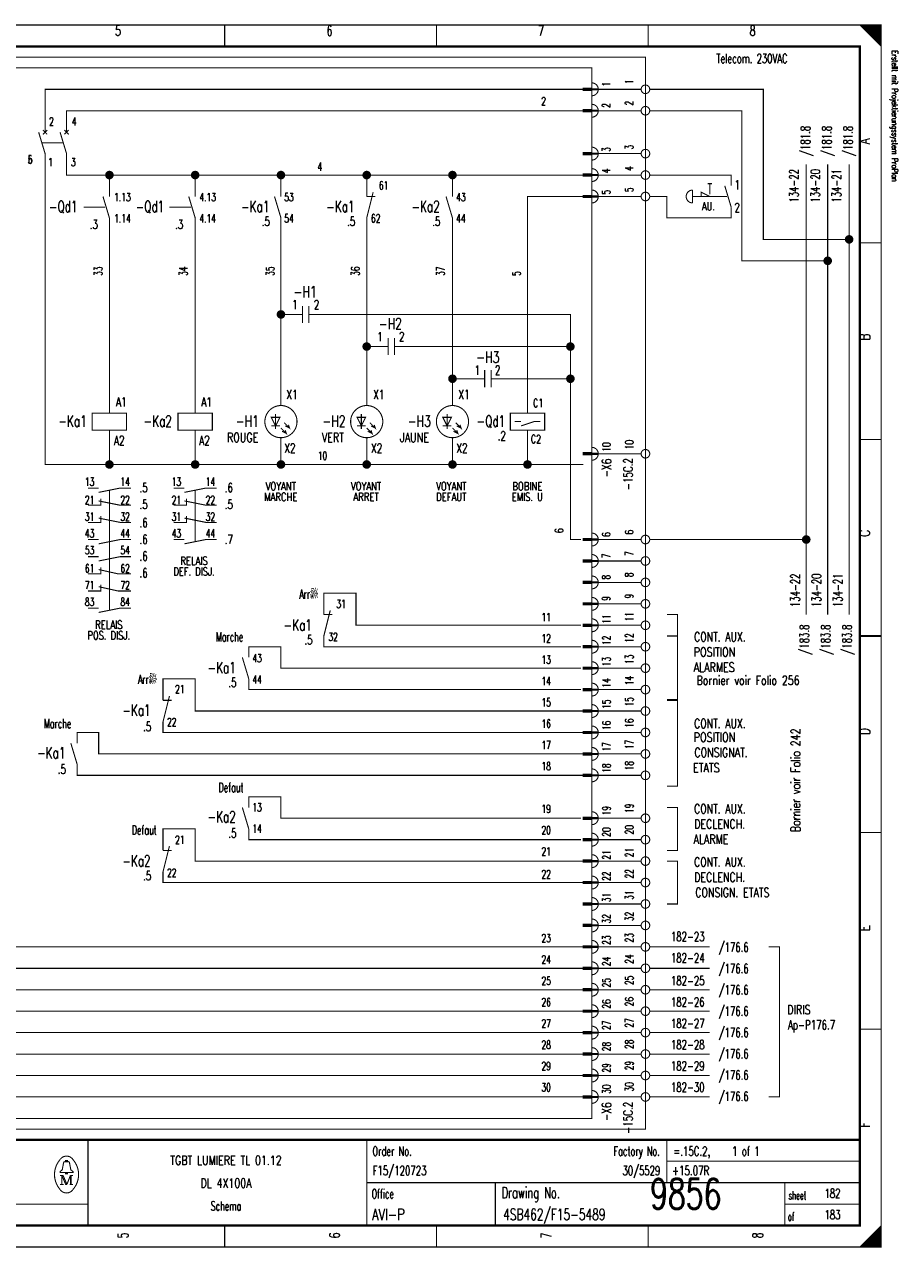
# Model space of a CAD drawing. Extents: x 0 to 409, y 0 to 285.
# Tile 2 of 2: x 205 to 409, y 0 to 285. Entities that reach past the tile are written whole.
import ezdxf
from ezdxf.enums import TextEntityAlignment as Align

# ---------------------------------------------------------------- set-up
doc = ezdxf.new("R2010")
doc.units = 0
doc.header["$MEASUREMENT"] = 0
doc.linetypes.add('GESTRICHELT', pattern=[3.75, 3, -0.75])
doc.layers.get('0').update_dxf_attribs({"color": 9, "linetype": 'CONTINUOUS'})
doc.layers.add('0L', color=7, linetype='CONTINUOUS')
doc.styles.get("Standard").update_dxf_attribs({"font": 'simplex.shx', "bigfont": '@extfont2.shx'})

# ---------------------------------------------------------------- blocks, each defined once
blk = doc.blocks.new('BCIRCLE_FILLED')
at = {"color": 0, "linetype": 'Continuous', "const_width": 1, "flags": 128}
blk.add_lwpolyline([(0.5, 0, 1), (-0.5, 0, 1)], format="xyb", close=True, dxfattribs=at)

msp = doc.modelspace()

# ---------------------------------------------------------------- linework, layer by layer
at = {"color": 0, "const_width": 0.25, "flags": 128}
for points in [[(0, 142.5), (0, 285), (405, 285), (405, 0), (0, 0), (0, 142.5)], [(400, 285), (405, 280), (404.75, 280.25), (404.75, 285), (404.5, 285), (404.5, 280.5), (404.25, 280.75), (404.25, 285), (404, 285), (404, 281), (403.75, 281.25), (403.75, 285), (403.5, 285), (403.5, 281.5), (403.25, 281.75)], [(401.5, 283.5), (401.5, 285), (401.25, 285), (401.25, 283.75), (401, 284), (401, 285), (400.75, 285), (400.75, 284.25), (400.5, 284.5), (400.5, 285), (400.25, 285), (400.25, 284.75)], [(403.25, 281.75), (403.25, 285), (403, 285), (403, 282), (402.75, 282.25), (402.75, 285), (402.5, 285), (402.5, 282.5), (402.25, 282.75), (402.25, 285), (402, 285), (402, 283), (401.75, 283.25), (401.75, 285), (401.5, 285)], [(210, 260), (210, 270), (335.5, 270)], [(349, 270), (339, 270)], [(397.5, 235), (377.5, 235), (377.5, 270), (351, 270)], [(215, 260), (215, 265), (335.5, 265)], [(349, 265), (339, 265)], [(392.5, 230), (372.5, 230), (372.5, 265), (351, 265)], [(225, 182.5), (210, 182.5), (210, 255)], [(245, 250), (215, 250), (215, 255)], [(349, 255), (339, 255)], [(387.5, 147.5), (387.5, 252.5)], [(392.5, 147.5), (392.5, 252.5)], [(397.5, 147.5), (397.5, 252.5)], [(225, 245), (225, 250)], [(245, 245), (245, 250), (265, 250)], [(265, 245), (265, 250), (285, 250)], [(285, 245), (285, 250), (305, 250)], [(305, 245), (305, 250), (335.5, 250)], [(349, 250), (339, 250)], [(363, 245), (363, 246), (365, 245)], [(322.5, 194.5), (322.5, 245), (335.5, 245)], [(349, 245), (339, 245)], [(225, 194.5), (225, 240)], [(245, 194.5), (245, 240)], [(265, 196.25), (265, 240)], [(285, 196.25), (285, 240)], [(305, 196.25), (305, 240)], [(267, 217.5), (265, 217.5)], [(294.5, 210), (332.5, 210), (332.5, 217.5), (274.5, 217.5)], [(287, 210), (285, 210)], [(317, 202.5), (332.5, 202.5), (332.5, 210)], [(335.5, 55), (187.5, 55), (187.5, 207.5)], [(335.5, 60), (192.5, 60), (192.5, 207.5)], [(335.5, 65), (197.5, 65), (197.5, 207.5)], [(335.5, 70), (202.5, 70), (202.5, 207.5)], [(309.5, 202.5), (305, 202.5)], [(335, 165), (332.5, 165), (332.5, 202.5)], [(322.5, 194.5), (326.5, 194.5), (326.5, 190.5), (318.5, 190.5), (318.5, 194.5), (322.5, 194.5)], [(264.75, 193.5), (262.75, 193.5), (263.75, 191.5), (264.75, 193.5)], [(265, 191), (266.25, 189.75), (266, 190.5), (266.25, 189.75), (265.25, 190.25)], [(265.75, 192.25), (267, 191), (266.75, 191.75), (267, 191), (266, 191.5)], [(284.75, 193.5), (282.75, 193.5), (283.75, 191.5), (284.75, 193.5)], [(285, 191), (286.25, 189.75), (286, 190.5), (286.25, 189.75), (285.25, 190.25)], [(285.75, 192.25), (287, 191), (286.75, 191.75), (287, 191), (286, 191.5)], [(304.75, 193.5), (302.75, 193.5), (303.75, 191.5), (304.75, 193.5)], [(305, 191), (306.25, 189.75), (306, 190.5), (306.25, 189.75), (305.25, 190.25)], [(305.75, 192.25), (307, 191), (306.75, 191.75), (307, 191), (306, 191.5)], [(321, 191.5), (324, 192.5), (325.5, 192.5)], [(245, 182.5), (225, 182.5), (225, 190.5)], [(265, 182.5), (245, 182.5), (245, 190.5)], [(285, 182.5), (265, 182.5), (265, 188.75)], [(305, 182.5), (285, 182.5), (285, 188.75)], [(322.5, 182.5), (305, 182.5), (305, 188.75)], [(335.5, 182.5), (322.5, 182.5), (322.5, 190.5)], [(349, 185), (339, 185)], [(222.5, 176), (227.5, 177), (230, 177)], [(242.5, 176), (247.5, 177), (250, 177)], [(335.5, 50), (172.5, 50), (172.5, 175), (103, 175)], [(220, 173), (223, 173), (223, 174.5)], [(222.5, 174), (227.5, 173), (230, 173)], [(240, 173), (243, 173), (243, 174.5)], [(242.5, 174), (247.5, 173), (250, 173)], [(220, 169), (223, 169), (223, 170.5)], [(222.5, 170), (227.5, 169), (230, 169)], [(240, 169), (243, 169), (243, 170.5)], [(242.5, 170), (247.5, 169), (250, 169)], [(222.5, 164), (227.5, 165), (230, 165)], [(242.5, 164), (247.5, 165), (250, 165)], [(349, 165), (339, 165)], [(387.5, 165), (351, 165)], [(222.5, 160), (227.5, 161), (230, 161)], [(349, 160), (339, 160)], [(220, 157), (223, 157), (223, 158.5)], [(222.5, 158), (227, 157), (230, 157)], [(335.5, 45), (167.5, 45), (167.5, 155), (108, 155)], [(220, 153), (223, 153), (223, 154.5)], [(222.5, 154), (227, 153), (230, 153)], [(349, 155), (339, 155)], [(335, 145), (282.5, 145), (282.5, 152.5), (275, 152.5), (275, 147.5)], [(222.5, 148), (227.5, 149), (230, 149)], [(349, 150), (339, 150)], [(355, 127.5), (357.5, 127.5), (357.5, 147.5), (355, 147.5)], [(335, 140), (275, 140), (275, 142.5)], [(349, 145), (339, 145)], [(355, 142.5), (357.5, 142.5), (357.5, 127.686084), (355, 127.686084)], [(335, 135), (265, 135), (265, 140), (257.5, 140), (257.5, 137.5)], [(349, 140), (339, 140)], [(335.5, 40), (162.5, 40), (162.5, 135), (113, 135)], [(349, 135), (339, 135)], [(335.5, 125), (245, 125), (245, 132.5), (237.5, 132.5), (237.5, 127.5)], [(335, 130), (257.5, 130), (257.5, 132.5)], [(349, 130), (339, 130)], [(355, 127.5), (357.5, 127.5), (357.5, 107.5), (355, 107.5)], [(349, 125), (339, 125)], [(335.5, 35), (157.5, 35), (157.5, 120), (125, 120)], [(335.5, 115), (222.5, 115), (222.5, 120), (217.5, 120), (217.5, 117.5)], [(335.5, 120), (237.5, 120), (237.5, 122.5)], [(349, 120), (339, 120)], [(349, 115), (339, 115)], [(335.5, 110), (217.5, 110), (217.5, 112.5)], [(349, 110), (339, 110)], [(335, 100), (265, 100), (265, 105), (257.5, 105), (257.5, 102.5)], [(349, 100), (339, 100)], [(355, 102.5), (357.5, 102.5), (357.5, 92.5), (355, 92.5)], [(335.5, 90), (245, 90), (245, 97.5), (237.5, 97.5), (237.5, 92.5)], [(335, 95), (257.5, 95), (257.5, 97.5)], [(349, 95), (339, 95)], [(349, 90), (339, 90)], [(355, 90), (357.5, 90), (357.5, 80), (355, 80)], [(335.5, 85), (237.5, 85), (237.5, 87.5)], [(349, 85), (339, 85)], [(349, 80), (339, 80)], [(349, 75), (339, 75)], [(349, 70), (339, 70)], [(365, 70), (351, 70)], [(378.75, 70), (381.25, 70), (381.25, 35), (378.75, 35)], [(349, 65), (339, 65)], [(365, 65), (351, 65)], [(349, 60), (339, 60)], [(365, 60), (351, 60)], [(349, 55), (339, 55)], [(365, 55), (351, 55)], [(349, 50), (339, 50)], [(365, 50), (351, 50)], [(349, 45), (339, 45)], [(365, 45), (351, 45)], [(349, 40), (339, 40)], [(365, 40), (351, 40)], [(349, 35), (339, 35)], [(365, 35), (351, 35)], [(214.8, 19.9), (214.8, 20.2), (215.2, 20.2), (215.2, 19.9)], [(214.8, 17.4), (213.5, 17.4), (213.5, 17.6), (214, 18), (214.3, 19.6)], [(215.2, 17.4), (216.5, 17.4), (216.5, 17.6), (216, 18), (215.7, 19.6)], [(213.9, 16.7), (213.9, 14.6), (213.5, 14.6)], [(213.9, 16.7), (214.8, 14.6), (215.1, 14.6)], [(403, 0), (403, 3), (402.75, 2.75), (402.75, 0), (402.5, 0), (402.5, 2.5), (402.25, 2.25), (402.25, 0), (402, 0), (402, 2), (401.75, 1.75), (401.75, 0), (401.5, 0), (401.5, 1.5), (401.25, 1.25)], [(404.75, 4.75), (404.75, 0), (404.5, 0), (404.5, 4.5), (404.25, 4.25), (404.25, 0), (404, 0), (404, 4), (403.75, 3.75), (403.75, 0), (403.5, 0), (403.5, 3.5), (403.25, 3.25), (403.25, 0), (403, 0)], [(401.25, 1.25), (401.25, 0), (401, 0), (401, 1), (400.75, 0.75), (400.75, 0), (400.5, 0), (400.5, 0.5), (400.25, 0.25), (400.25, 0)]]:
    msp.add_lwpolyline(points, dxfattribs=at)
at = {"color": 0, "flags": 128}
for points, const_width in [([(0, 285), (405, 285), (405, 0), (0, 0)], 0.25), ([(5, 280), (400, 280), (400, 5), (5, 5)], 0.5), ([(5, 280), (400, 280), (400, 5), (5, 5)], 0.25), ([(337.5, 269.75), (335.5, 269.75), (335.5, 270.25), (337.5, 270.25)], 0.25), ([(337.5, 264.75), (335.5, 264.75), (335.5, 265.25), (337.5, 265.25)], 0.25), ([(337.5, 254.75), (335.5, 254.75), (335.5, 255.25), (337.5, 255.25)], 0.25), ([(337.5, 249.75), (335.5, 249.75), (335.5, 250.25), (337.5, 250.25)], 0.25), ([(337.5, 244.75), (335.5, 244.75), (335.5, 245.25), (337.5, 245.25)], 0.25), ([(221, 190.5), (229, 190.5), (229, 194.5), (221, 194.5)], 0.25), ([(241, 190.5), (249, 190.5), (249, 194.5), (241, 194.5)], 0.25), ([(337.5, 184.75), (335.5, 184.75), (335.5, 185.25), (337.5, 185.25)], 0.25), ([(337.5, 164.75), (335.5, 164.75), (335.5, 165.25), (337.5, 165.25)], 0.25), ([(337.5, 159.75), (335.5, 159.75), (335.5, 160.25), (337.5, 160.25)], 0.25), ([(337.5, 154.75), (335.5, 154.75), (335.5, 155.25), (337.5, 155.25)], 0.25), ([(337.5, 149.75), (335.5, 149.75), (335.5, 150.25), (337.5, 150.25)], 0.25), ([(337.5, 144.75), (335.5, 144.75), (335.5, 145.25), (337.5, 145.25)], 0.25), ([(337.5, 139.75), (335.5, 139.75), (335.5, 140.25), (337.5, 140.25)], 0.25), ([(337.5, 134.75), (335.5, 134.75), (335.5, 135.25), (337.5, 135.25)], 0.25), ([(337.5, 129.75), (335.5, 129.75), (335.5, 130.25), (337.5, 130.25)], 0.25), ([(337.5, 124.75), (335.5, 124.75), (335.5, 125.25), (337.5, 125.25)], 0.25), ([(337.5, 119.75), (335.5, 119.75), (335.5, 120.25), (337.5, 120.25)], 0.25), ([(337.5, 114.75), (335.5, 114.75), (335.5, 115.25), (337.5, 115.25)], 0.25), ([(337.5, 109.75), (335.5, 109.75), (335.5, 110.25), (337.5, 110.25)], 0.25), ([(337.5, 99.75), (335.5, 99.75), (335.5, 100.25), (337.5, 100.25)], 0.25), ([(337.5, 94.75), (335.5, 94.75), (335.5, 95.25), (337.5, 95.25)], 0.25), ([(337.5, 89.75), (335.5, 89.75), (335.5, 90.25), (337.5, 90.25)], 0.25), ([(337.5, 84.75), (335.5, 84.75), (335.5, 85.25), (337.5, 85.25)], 0.25), ([(337.5, 79.75), (335.5, 79.75), (335.5, 80.25), (337.5, 80.25)], 0.25), ([(337.5, 74.75), (335.5, 74.75), (335.5, 75.25), (337.5, 75.25)], 0.25), ([(337.5, 69.75), (335.5, 69.75), (335.5, 70.25), (337.5, 70.25)], 0.25), ([(337.5, 64.75), (335.5, 64.75), (335.5, 65.25), (337.5, 65.25)], 0.25), ([(337.5, 59.75), (335.5, 59.75), (335.5, 60.25), (337.5, 60.25)], 0.25), ([(337.5, 54.75), (335.5, 54.75), (335.5, 55.25), (337.5, 55.25)], 0.25), ([(337.5, 49.75), (335.5, 49.75), (335.5, 50.25), (337.5, 50.25)], 0.25), ([(337.5, 44.75), (335.5, 44.75), (335.5, 45.25), (337.5, 45.25)], 0.25), ([(337.5, 39.75), (335.5, 39.75), (335.5, 40.25), (337.5, 40.25)], 0.25), ([(337.5, 34.75), (335.5, 34.75), (335.5, 35.25), (337.5, 35.25)], 0.25), ([(214.8, 17.4), (215.2, 17.4), (215.2, 17.1), (214.8, 17.1)], 0.25)]:
    msp.add_lwpolyline(points, close=True, dxfattribs=dict(at, const_width=const_width))
at = {"color": 0}
for points, const_width in [([(251.875, 285), (251.875, 280)], 0.25), ([(301.25, 285), (301.25, 280)], 0.25), ([(350.625, 285), (350.625, 280)], 0.25), ([(335.5, 270), (337.5, 270)], 0.25), ([(335.5, 265), (337.5, 265)], 0.25), ([(208.5, 260), (210, 255)], 0.25), ([(210.5, 260.5), (209.5, 259.5)], 0.25), ([(209.5, 260.5), (210.5, 259.5)], 0.25), ([(213.5, 260), (215, 255)], 0.25), ([(215.5, 260.5), (214.5, 259.5)], 0.25), ([(214.5, 260.5), (215.5, 259.5)], 0.25), ([(335.5, 255), (337.5, 255)], 0.25), ([(335.5, 250), (337.5, 250)], 0.25), ([(286.5, 246), (285, 240)], 0.25), ([(361, 246.5), (361, 243.5)], 0.25), ([(364.5, 248), (365.5, 248)], 0.25), ([(368.5, 247.5), (370, 242.5)], 0.25), ([(223.5, 245), (225, 240)], 0.25), ([(243.5, 245), (245, 240)], 0.25), ([(263.5, 245), (265, 240)], 0.25), ([(285, 245), (287, 245)], 0.25), ([(303.5, 245), (305, 240)], 0.25), ([(335.5, 245), (337.5, 245)], 0.25), ([(405, 234.167), (400, 234.167)], 0.25), ([(270, 217.5), (267, 217.5)], 0.25), ([(270, 219.5), (270, 215.5)], 0.25), ([(271.5, 219.5), (271.5, 215.5)], 0.25), ([(271.5, 217.5), (274.5, 217.5)], 0.25), ([(290, 212), (290, 208)], 0.25), ([(291.5, 212), (291.5, 208)], 0.25), ([(290, 210), (287, 210)], 0.25), ([(291.5, 210), (294.5, 210)], 0.25), ([(312.5, 202.5), (309.5, 202.5)], 0.25), ([(312.5, 204.5), (312.5, 200.5)], 0.25), ([(314, 204.5), (314, 200.5)], 0.25), ([(314, 202.5), (317, 202.5)], 0.25), ([(263.75, 194.25), (263.75, 190.75)], 0.25), ([(283.75, 194.25), (283.75, 190.75)], 0.25), ([(303.75, 194.25), (303.75, 190.75)], 0.25), ([(262.75, 191.5), (264.75, 191.5)], 0.25), ([(282.75, 191.5), (284.75, 191.5)], 0.25), ([(302.75, 191.5), (304.75, 191.5)], 0.25), ([(319.5, 192.5), (321, 192.5)], 0.25), ([(405, 188.334), (400, 188.334)], 0.25), ([(335.5, 185), (337.5, 185)], 0.25), ([(220, 177), (222.5, 177)], 0.25), ([(240, 177), (242.5, 177)], 0.25), ([(220, 165), (222.5, 165)], 0.25), ([(240, 165), (242.5, 165)], 0.25), ([(335.5, 165), (337.5, 165)], 0.25), ([(220, 161), (222.5, 161)], 0.25), ([(335.5, 160), (337.5, 160)], 0.25), ([(335.5, 155), (337.5, 155)], 0.25), ([(220, 149), (222.5, 149)], 0.25), ([(276.5, 148.5), (275, 142.5)], 0.25), ([(335.5, 150), (337.5, 150)], 0.25), ([(275, 147.5), (277, 147.5)], 0.25), ([(335.5, 145), (337.5, 145)], 0.25), ([(400, 142.5), (405, 142.5)], 0.5), ([(405, 142.5), (400, 142.5)], 0.25), ([(335.5, 140), (337.5, 140)], 0.25), ([(256, 137.5), (257.5, 132.5)], 0.25), ([(335.5, 135), (337.5, 135)], 0.25), ([(239, 128.5), (237.5, 122.5)], 0.25), ([(335.5, 130), (337.5, 130)], 0.25), ([(237.5, 127.5), (239.5, 127.5)], 0.25), ([(335.5, 125), (337.5, 125)], 0.25), ([(335.5, 120), (337.5, 120)], 0.25), ([(216, 117.5), (217.5, 112.5)], 0.25), ([(335.5, 115), (337.5, 115)], 0.25), ([(335.5, 110), (337.5, 110)], 0.25), ([(256, 102.5), (257.5, 97.5)], 0.25), ([(335.5, 100), (337.5, 100)], 0.25), ([(335.5, 95), (337.5, 95)], 0.25), ([(405, 96.667), (400, 96.667)], 0.25), ([(239, 93.5), (237.5, 87.5)], 0.25), ([(237.5, 92.5), (239.5, 92.5)], 0.25), ([(335.5, 90), (337.5, 90)], 0.25), ([(335.5, 85), (337.5, 85)], 0.25), ([(335.5, 80), (337.5, 80)], 0.25), ([(335.5, 75), (337.5, 75)], 0.25), ([(335.5, 70), (337.5, 70)], 0.25), ([(335.5, 65), (337.5, 65)], 0.25), ([(335.5, 60), (337.5, 60)], 0.25), ([(335.5, 55), (337.5, 55)], 0.25), ([(335.5, 50), (337.5, 50)], 0.25), ([(405, 50.834), (400, 50.834)], 0.25), ([(335.5, 45), (337.5, 45)], 0.25), ([(335.5, 40), (337.5, 40)], 0.25), ([(335.5, 35), (337.5, 35)], 0.25), ([(400, 25), (5, 25)], 0.5), ([(220, 25), (220, 5)], 0.25), ([(285, 25), (285, 5)], 0.25), ([(355, 25), (355, 15)], 0.25), ([(214.6, 19.9), (215.5, 19.9)], 0.25), ([(355, 20), (400, 20)], 0.25), ([(213.5, 16.7), (214.2, 16.7)], 0.25), ([(213.9, 14.6), (214.3, 14.6)], 0.25), ([(214.2, 16.7), (215.1, 14.6)], 0.25), ([(215.1, 14.6), (215.9, 16.7)], 0.25), ([(216.5, 14.6), (215.7, 14.6)], 0.25), ([(215.9, 14.6), (215.9, 16.7)], 0.25), ([(215.9, 16.7), (216.5, 16.7)], 0.25), ([(216.1, 16.7), (216.1, 14.6)], 0.25), ([(285, 15), (400, 15)], 0.25), ([(315, 15), (315, 5)], 0.25), ([(382.5, 15), (382.5, 5)], 0.25), ([(5, 10), (220, 10)], 0.25), ([(382.5, 10), (400, 10)], 0.25), ([(251.875, 0), (251.875, 5)], 0.25), ([(301.25, 0), (301.25, 5)], 0.25), ([(350.625, 0), (350.625, 5)], 0.25), ([(405, 5), (400, 0)], 0.25)]:
    msp.add_lwpolyline(points, dxfattribs=dict(at, const_width=const_width))
at = {"color": 0, "linetype": 'GESTRICHELT', "const_width": 0.25, "flags": 128}
for points in [[(67.5, 277.5), (350, 277.5), (350, 27.5), (125, 27.5), (125, 65), (67.5, 65), (67.5, 277.5)], [(70, 250), (150, 250), (150, 275), (337.5, 275), (337.5, 225)], [(337.5, 192.5), (337.5, 30), (150, 30), (150, 82.5), (70, 82.5), (70, 250)], [(370, 247.5), (370, 250), (351, 250)], [(370, 242.5), (370, 240), (355, 240), (355, 245), (351, 245)]]:
    msp.add_lwpolyline(points, dxfattribs=at)
at = {"color": 0, "const_width": 0.25, "flags": 128}
for points in [[(337.5, 268.5, 1), (337.5, 271.5, 1)], [(337.5, 263.5, 1), (337.5, 266.5, 1)], [(337.5, 253.5, 1), (337.5, 256.5, 1)], [(337.5, 248.5, 1), (337.5, 251.5, 1)], [(337.5, 243.5, 1), (337.5, 246.5, 1)], [(361, 246.5, 1), (361, 243.5, 1)], [(337.5, 183.5, 1), (337.5, 186.5, 1)], [(337.5, 163.5, 1), (337.5, 166.5, 1)], [(337.5, 158.5, 1), (337.5, 161.5, 1)], [(337.5, 153.5, 1), (337.5, 156.5, 1)], [(337.5, 148.5, 1), (337.5, 151.5, 1)], [(337.5, 143.5, 1), (337.5, 146.5, 1)], [(337.5, 138.5, 1), (337.5, 141.5, 1)], [(337.5, 133.5, 1), (337.5, 136.5, 1)], [(337.5, 128.5, 1), (337.5, 131.5, 1)], [(337.5, 123.5, 1), (337.5, 126.5, 1)], [(337.5, 118.5, 1), (337.5, 121.5, 1)], [(337.5, 113.5, 1), (337.5, 116.5, 1)], [(337.5, 108.5, 1), (337.5, 111.5, 1)], [(337.5, 98.5, 1), (337.5, 101.5, 1)], [(337.5, 93.5, 1), (337.5, 96.5, 1)], [(337.5, 88.5, 1), (337.5, 91.5, 1)], [(337.5, 83.5, 1), (337.5, 86.5, 1)], [(337.5, 78.5, 1), (337.5, 81.5, 1)], [(337.5, 73.5, 1), (337.5, 76.5, 1)], [(337.5, 68.5, 1), (337.5, 71.5, 1)], [(337.5, 63.5, 1), (337.5, 66.5, 1)], [(337.5, 58.5, 1), (337.5, 61.5, 1)], [(337.5, 53.5, 1), (337.5, 56.5, 1)], [(337.5, 48.5, 1), (337.5, 51.5, 1)], [(337.5, 43.5, 1), (337.5, 46.5, 1)], [(337.5, 38.5, 1), (337.5, 41.5, 1)], [(337.5, 33.5, 1), (337.5, 36.5, 1)], [(213.499601, 20.388348, 0.373815), (213.488, 13.425, 0.373815)], [(216.493359, 20.403602, 0.530775), (213.513, 20.413, 0.530775)], [(214.6, 19.9, 0.414214), (214.3, 19.6, 0.414214)], [(215.7, 19.6, 0.414214), (215.4, 19.9, 0.414214)], [(216.498075, 13.401685, 0.378582), (216.463, 20.438, 0.378582)], [(213.502705, 13.401803, 0.532213), (216.488, 13.388, 0.532213)]]:
    msp.add_lwpolyline(points, format="xyb", dxfattribs=at)
for points in [[(351, 270, 1), (349, 270, 1)], [(351, 265, 1), (349, 265, 1)], [(351, 255, 1), (349, 255, 1)], [(351, 250, 1), (349, 250, 1)], [(351, 245, 1), (349, 245, 1)], [(268.75, 192.5, 1), (261.25, 192.5, 1)], [(288.75, 192.5, 1), (281.25, 192.5, 1)], [(308.75, 192.5, 1), (301.25, 192.5, 1)], [(351, 185, 1), (349, 185, 1)], [(351, 165, 1), (349, 165, 1)], [(351, 160, 1), (349, 160, 1)], [(351, 155, 1), (349, 155, 1)], [(351, 150, 1), (349, 150, 1)], [(351, 145, 1), (349, 145, 1)], [(351, 140, 1), (349, 140, 1)], [(351, 135, 1), (349, 135, 1)], [(351, 130, 1), (349, 130, 1)], [(351, 125, 1), (349, 125, 1)], [(351, 120, 1), (349, 120, 1)], [(351, 115, 1), (349, 115, 1)], [(351, 110, 1), (349, 110, 1)], [(351, 100, 1), (349, 100, 1)], [(351, 95, 1), (349, 95, 1)], [(351, 90, 1), (349, 90, 1)], [(351, 85, 1), (349, 85, 1)], [(351, 80, 1), (349, 80, 1)], [(351, 75, 1), (349, 75, 1)], [(351, 70, 1), (349, 70, 1)], [(351, 65, 1), (349, 65, 1)], [(351, 60, 1), (349, 60, 1)], [(351, 55, 1), (349, 55, 1)], [(351, 50, 1), (349, 50, 1)], [(351, 45, 1), (349, 45, 1)], [(351, 40, 1), (349, 40, 1)], [(351, 35, 1), (349, 35, 1)]]:
    msp.add_lwpolyline(points, format="xyb", close=True, dxfattribs=at)
at = {"color": 0, "linetype": 'GESTRICHELT', "const_width": 0.25}
for points in [[(209.25, 257.5), (214.25, 257.5)], [(365, 248), (365, 245.5)], [(219, 242.5), (224, 242.5)], [(239, 242.5), (244, 242.5)], [(367, 245), (361, 245)], [(364, 245), (369, 245)], [(337.5, 192.5), (337.5, 227.5)], [(225, 164.5), (225, 176.5)], [(245, 164.5), (245, 176.5)], [(225, 148.5), (225, 169)]]:
    msp.add_lwpolyline(points, dxfattribs=at)
at = {"layer": '0L', "color": 0}
for points in [[(338.95, 270.25), (337.55, 270.25), (338.95, 269.75), (337.55, 269.75)], [(338.95, 265.25), (337.55, 265.25), (338.95, 264.75), (337.55, 264.75)], [(338.95, 255.25), (337.55, 255.25), (338.95, 254.75), (337.55, 254.75)], [(338.95, 250.25), (337.55, 250.25), (338.95, 249.75), (337.55, 249.75)], [(338.95, 245.25), (337.55, 245.25), (338.95, 244.75), (337.55, 244.75)], [(338.95, 185.25), (337.55, 185.25), (338.95, 184.75), (337.55, 184.75)], [(338.95, 165.25), (337.55, 165.25), (338.95, 164.75), (337.55, 164.75)], [(338.95, 160.25), (337.55, 160.25), (338.95, 159.75), (337.55, 159.75)], [(338.95, 155.25), (337.55, 155.25), (338.95, 154.75), (337.55, 154.75)], [(338.95, 150.25), (337.55, 150.25), (338.95, 149.75), (337.55, 149.75)], [(338.95, 145.25), (337.55, 145.25), (338.95, 144.75), (337.55, 144.75)], [(338.95, 140.25), (337.55, 140.25), (338.95, 139.75), (337.55, 139.75)], [(338.95, 135.25), (337.55, 135.25), (338.95, 134.75), (337.55, 134.75)], [(338.95, 130.25), (337.55, 130.25), (338.95, 129.75), (337.55, 129.75)], [(338.95, 125.25), (337.55, 125.25), (338.95, 124.75), (337.55, 124.75)], [(338.95, 120.25), (337.55, 120.25), (338.95, 119.75), (337.55, 119.75)], [(338.95, 115.25), (337.55, 115.25), (338.95, 114.75), (337.55, 114.75)], [(338.95, 110.25), (337.55, 110.25), (338.95, 109.75), (337.55, 109.75)], [(338.95, 100.25), (337.55, 100.25), (338.95, 99.75), (337.55, 99.75)], [(338.95, 95.25), (337.55, 95.25), (338.95, 94.75), (337.55, 94.75)], [(338.95, 90.25), (337.55, 90.25), (338.95, 89.75), (337.55, 89.75)], [(338.95, 85.25), (337.55, 85.25), (338.95, 84.75), (337.55, 84.75)], [(338.95, 80.25), (337.55, 80.25), (338.95, 79.75), (337.55, 79.75)], [(338.95, 75.25), (337.55, 75.25), (338.95, 74.75), (337.55, 74.75)], [(338.95, 70.25), (337.55, 70.25), (338.95, 69.75), (337.55, 69.75)], [(338.95, 65.25), (337.55, 65.25), (338.95, 64.75), (337.55, 64.75)], [(338.95, 60.25), (337.55, 60.25), (338.95, 59.75), (337.55, 59.75)], [(338.95, 55.25), (337.55, 55.25), (338.95, 54.75), (337.55, 54.75)], [(338.95, 50.25), (337.55, 50.25), (338.95, 49.75), (337.55, 49.75)], [(338.95, 45.25), (337.55, 45.25), (338.95, 44.75), (337.55, 44.75)], [(338.95, 40.25), (337.55, 40.25), (338.95, 39.75), (337.55, 39.75)], [(338.95, 35.25), (337.55, 35.25), (338.95, 34.75), (337.55, 34.75)]]:
    msp.add_solid(points, dxfattribs=at)

# ---------------------------------------------------------------- block references
at = {"color": 0}
for p in [(225, 250), (245, 250), (265, 250), (285, 250), (305, 250), (397.5, 235), (392.5, 230), (265, 217.5), (285, 210), (332.5, 210), (305, 202.5), (332.5, 202.5), (225, 182.5), (245, 182.5), (265, 182.5), (285, 182.5), (305, 182.5), (322.5, 182.5), (387.5, 165)]:
    msp.add_blockref('BCIRCLE_FILLED', p, dxfattribs=at)

# ---------------------------------------------------------------- texts
for s, height, width, p in [('5', 2.38125, 0.672, (226.989415, 284.858032)), ('6', 2.38125, 0.672, (276.323163, 284.858032)), ('7', 2.38125, 0.672, (325.656912, 284.858032)), ('8', 2.38125, 0.672, (374.99066, 284.858032)), ('AU.', 1.905, 0.738667, (364.698007, 243.687422)), ('-H1', 2.619375, 0.709333, (270.644458, 224.09589)), ('-H2', 2.619375, 0.709333, (290.519925, 216.64259)), ('-H3', 2.619375, 0.709333, (313.234745, 208.834371)), ('VOYANT', 1.905, 0.76, (264.965753, 178.382316)), ('VOYANT', 1.905, 0.76, (284.84122, 178.382316)), ('VOYANT', 1.905, 0.76, (304.716687, 178.382316)), ('BOBINE', 1.905, 0.76, (322.46264, 178.382316)), ('MARCHE', 1.905, 0.76, (264.965753, 175.897883)), ('ARRET', 1.905, 0.76, (284.84122, 175.897883)), ('DEFAUT', 1.905, 0.76, (304.716687, 175.897883)), ('EMIS. U', 1.905, 0.741714, (322.46264, 175.897883)), ('RELAIS', 1.905, 0.76, (244.735367, 160.991283)), ('DEF. DISJ.', 1.905, 0.7408, (244.735367, 158.506849)), ('RELAIS', 1.905, 0.76, (224.8599, 146.084682)), ('POS. DISJ.', 1.905, 0.7408, (224.8599, 143.600249)), ('Bornier voir Folio 256', 2.143125, 0.754667, (373.943448, 133.248272)), ('TGBT LUMIERE TL 01.12', 2.143125, 0.754667, (252.188667, 21.295143)), ('DL 4X100A', 2.143125, 0.753263, (252.188667, 15.971357)), ('Schema', 2.143125, 0.626667, (252.188667, 10.647572))]:
    msp.add_text(s, height=height, dxfattribs=dict(at, width=width)).set_placement(p, align=Align.TOP_CENTER)
for s, height, width, p in [('Telecom. 230VAC', 2.143125, 0.669867, (366.520517, 278.256538)), ('2', 1.905, 0.672, (325.7066, 268.176837)), ('1', 1.905, 0.672, (210.712827, 253.980075)), ('3', 1.905, 0.672, (216.036613, 253.980075)), ('4', 1.905, 0.672, (273.533499, 252.915318)), ('1', 2.143125, 0.672, (370.78132, 248.798257)), ('1.13', 1.905, 0.678, (226.098568, 245.816936)), ('4.13', 1.905, 0.678, (245.974035, 245.816936)), ('53', 1.905, 0.672, (265.774969, 245.816936)), ('43', 1.905, 0.672, (305.880822, 245.816936)), ('2', 2.143125, 0.672, (370.78132, 243.474471)), ('1.14', 1.905, 0.678, (226.098568, 240.84807)), ('4.14', 1.905, 0.678, (245.974035, 240.84807)), ('54', 1.905, 0.672, (265.774969, 240.84807)), ('62', 1.905, 0.672, (286.005355, 240.84807)), ('44', 1.905, 0.672, (305.880822, 240.84807)), ('A2', 2.143125, 0.716, (226.036457, 189.171856)), ('A2', 2.143125, 0.716, (245.911924, 189.171856)), ('C2', 1.905, 0.716, (323.284278, 189.384807)), ('X2', 2.143125, 0.716, (265.787391, 187.39726)), ('10', 1.905, 0.672, (273.583188, 185.480697)), ('X2', 2.143125, 0.716, (286.017777, 187.39726)), ('X2', 2.143125, 0.716, (305.893244, 187.39726)), ('13', 1.905, 0.672, (219.280573, 179.447073)), ('.5', 2.143125, 0.684, (232.032814, 178.169365)), ('.5', 2.143125, 0.684, (232.032814, 178.169365)), ('13', 1.905, 0.672, (239.510959, 179.447073)), ('.6', 2.143125, 0.684, (251.908281, 178.169365)), ('.6', 2.143125, 0.684, (251.908281, 178.169365)), ('21', 1.905, 0.672, (219.280573, 175.188045)), ('.5', 2.143125, 0.684, (232.032814, 174.265255)), ('.5', 2.143125, 0.684, (232.032814, 174.265255)), ('21', 1.905, 0.672, (239.510959, 175.188045)), ('.5', 2.143125, 0.684, (251.908281, 174.265255)), ('.5', 2.143125, 0.684, (251.908281, 174.265255)), ('31', 1.905, 0.672, (219.280573, 171.283935)), ('31', 1.905, 0.672, (239.510959, 171.283935)), ('.6', 2.143125, 0.684, (232.032814, 170.006227)), ('.6', 2.143125, 0.684, (232.032814, 170.006227)), ('43', 1.905, 0.672, (219.280573, 167.379826)), ('.6', 2.143125, 0.684, (232.032814, 166.102117)), ('.6', 2.143125, 0.684, (232.032814, 166.102117)), ('43', 1.905, 0.672, (239.510959, 167.379826)), ('.7', 2.143125, 0.684, (251.908281, 166.102117)), ('.7', 2.143125, 0.684, (251.908281, 166.102117)), ('53', 1.905, 0.672, (219.280573, 163.475716)), ('.6', 2.143125, 0.684, (232.032814, 162.198007)), ('.6', 2.143125, 0.684, (232.032814, 162.198007)), ('61', 1.905, 0.672, (219.280573, 159.216687)), ('.6', 2.143125, 0.684, (232.032814, 158.293898)), ('.6', 2.143125, 0.684, (232.032814, 158.293898)), ('71', 1.905, 0.672, (219.280573, 155.312578)), ('83', 1.905, 0.672, (219.280573, 151.408468)), ('11', 1.905, 0.672, (325.756289, 147.859278)), ('32', 1.905, 0.672, (276.067621, 143.24533)), ('12', 1.905, 0.672, (325.756289, 142.890411)), ('CONT. AUX.', 2.143125, 0.7408, (361.352895, 143.387298)), ('POSITION', 2.143125, 0.76, (361.253518, 139.838107)), ('43', 1.905, 0.672, (258.321669, 138.276463)), ('13', 1.905, 0.672, (325.756289, 137.921544)), ('ALARMES', 2.143125, 0.76, (361.253518, 136.288917)), ('44', 1.905, 0.672, (258.321669, 133.307597)), ('14', 1.905, 0.672, (325.756289, 132.952677)), ('15', 1.905, 0.672, (325.756289, 127.983811)), ('22', 1.905, 0.672, (238.446202, 123.369863)), ('16', 1.905, 0.672, (325.756289, 123.014944)), ('CONT. AUX.', 2.143125, 0.7408, (361.352895, 123.156912)), ('POSITION', 2.143125, 0.76, (361.253518, 119.96264)), ('17', 1.905, 0.672, (325.756289, 118.046077)), ('CONSIGNAT.', 2.143125, 0.7536, (361.402584, 116.41345)), ('18', 1.905, 0.672, (325.756289, 113.07721)), ('ETATS', 2.143125, 0.76, (361.104452, 112.864259)), ('13', 1.905, 0.672, (258.321669, 103.494396)), ('19', 1.905, 0.672, (325.756289, 103.139477)), ('CONT. AUX.', 2.143125, 0.7408, (361.352895, 103.281445)), ('14', 1.905, 0.672, (258.321669, 98.525529)), ('20', 1.905, 0.672, (325.756289, 98.17061)), ('DECLENCH.', 2.143125, 0.752889, (361.365318, 99.732254)), ('ALARME', 2.143125, 0.76, (361.191407, 96.183064)), ('21', 1.905, 0.672, (325.756289, 93.201743)), ('CONT. AUX.', 2.143125, 0.7408, (361.352895, 90.859278)), ('22', 1.905, 0.672, (238.446202, 88.232877)), ('22', 1.905, 0.672, (325.756289, 87.877958)), ('DECLENCH.', 2.143125, 0.752889, (361.365318, 87.310087)), ('CONSIGN. ETATS', 2.143125, 0.750857, (361.613761, 83.760897)), ('23', 1.905, 0.672, (325.756289, 72.971357)), ('/176.6', 2.143125, 0.68, (367.075965, 70.983811)), ('24', 1.905, 0.672, (325.756289, 68.002491)), ('/176.6', 2.143125, 0.68, (367.075965, 66.014944)), ('25', 1.905, 0.672, (325.756289, 63.033624)), ('/176.6', 2.143125, 0.68, (367.075965, 61.046077)), ('26', 1.905, 0.672, (325.756289, 58.064757)), ('/176.6', 2.143125, 0.68, (367.075965, 56.07721)), ('DIRIS', 2.143125, 0.76, (383.059745, 56.43213)), ('27', 1.905, 0.672, (325.756289, 53.09589)), ('Ap-P176.7', 2.143125, 0.688889, (383.233655, 52.882939)), ('/176.6', 2.143125, 0.68, (367.075965, 51.108344)), ('28', 1.905, 0.672, (325.756289, 48.127024)), ('/176.6', 2.143125, 0.68, (367.075965, 46.139477)), ('29', 1.905, 0.672, (325.756289, 43.158157)), ('/176.6', 2.143125, 0.68, (367.075965, 41.17061)), ('30', 1.905, 0.672, (325.756289, 38.18929)), ('/176.6', 2.143125, 0.68, (367.075965, 36.201743)), ('Order No.', 2.143125, 0.656889, (286.328331, 23.424658)), ('=.15C.2,    1 of 1', 2.143125, 0.682222, (356.50825, 23.424658)), ('Office', 2.143125, 0.626667, (286.154421, 13.486924)), ('Drawing No.', 2.619375, 0.646545, (316.427242, 13.983811)), ('sheet', 1.905, 0.6, (383.377397, 12.990037)), ('of', 1.905, 0.6, (383.228331, 8.021171))]:
    msp.add_text(s, height=height, dxfattribs=dict(at, width=width)).set_placement(p, align=Align.TOP_LEFT)
for s, height, rotation, width, p in [('Erstellt mit Projektierungssystem ProPlan', 1.42875, 270, 0.622634, (407.023879, 279.056912)), ('1', 1.905, 90, 0.672, (347.711582, 271.209755)), ('2', 1.905, 90, 0.672, (347.711582, 266.240889)), ('3', 1.905, 90, 0.672, (347.711582, 255.948236)), ('4', 1.905, 90, 0.672, (347.711582, 250.979369)), ('5', 1.905, 90, 0.672, (347.711582, 246.010503)), ('33', 1.905, 90, 0.672, (223.894521, 226.489955)), ('34', 1.905, 90, 0.672, (243.769988, 226.489955)), ('35', 1.905, 90, 0.672, (264.000374, 226.489955)), ('36', 1.905, 90, 0.672, (283.875841, 226.489955)), ('37', 1.905, 90, 0.672, (303.751308, 226.489955)), ('5', 1.905, 90, 0.672, (321.447572, 226.489955)), ('10', 1.905, 90, 0.672, (347.76127, 186.029183)), ('6', 1.905, 90, 0.672, (331.385305, 166.508635)), ('6', 1.905, 90, 0.672, (347.711582, 166.153716)), ('7', 1.905, 90, 0.672, (347.711582, 161.184849)), ('8', 1.905, 90, 0.672, (347.711582, 156.215982)), ('134-22', 2.143125, 90, 0.676, (386.63378, 149.242949)), ('134-20', 2.143125, 90, 0.676, (391.602646, 149.242949)), ('134-21', 2.143125, 90, 0.676, (396.571513, 149.242949)), ('9', 1.905, 90, 0.672, (347.711582, 151.247115)), ('11', 1.905, 90, 0.672, (347.76127, 145.923329)), ('12', 1.905, 90, 0.672, (347.76127, 140.954463)), ('13', 1.905, 90, 0.672, (347.76127, 135.985596)), ('14', 1.905, 90, 0.672, (347.76127, 131.016729)), ('15', 1.905, 90, 0.672, (347.76127, 126.047862)), ('16', 1.905, 90, 0.672, (347.76127, 121.078996)), ('17', 1.905, 90, 0.672, (347.76127, 116.110129)), ('18', 1.905, 90, 0.672, (347.76127, 111.141262)), ('19', 1.905, 90, 0.672, (347.76127, 101.203529)), ('20', 1.905, 90, 0.672, (347.76127, 96.234662)), ('21', 1.905, 90, 0.672, (347.76127, 90.910876)), ('22', 1.905, 90, 0.672, (347.76127, 85.942009)), ('31', 1.905, 90, 0.672, (347.76127, 80.973143)), ('32', 1.905, 90, 0.672, (347.76127, 76.004276)), ('23', 1.905, 90, 0.672, (347.76127, 71.035409)), ('24', 1.905, 90, 0.672, (347.76127, 66.066542)), ('25', 1.905, 90, 0.672, (347.76127, 61.097676)), ('26', 1.905, 90, 0.672, (347.76127, 56.128809)), ('27', 1.905, 90, 0.672, (347.76127, 51.159942)), ('28', 1.905, 90, 0.672, (347.76127, 46.191075)), ('29', 1.905, 90, 0.672, (347.76127, 41.222209)), ('30', 1.905, 90, 0.672, (347.76127, 36.253342))]:
    msp.add_text(s, height=height, rotation=rotation, dxfattribs=dict(at, width=width)).set_placement(p, align=Align.BOTTOM_LEFT)
for s, height, width, p in [('1', 1.905, 0.672, (339.903362, 270.66127)), ('2', 1.905, 0.672, (339.903362, 265.692403)), ('/181.8', 2.143125, 0.68, (386.241594, 254.476961)), ('/181.8', 2.143125, 0.68, (391.210461, 254.476961)), ('/181.8', 2.143125, 0.68, (396.179328, 254.476961)), ('A', 2.38125, 0.76, (399.909527, 257.174346)), ('3', 1.905, 0.672, (339.903362, 255.399751)), ('4', 1.905, 0.672, (339.903362, 250.430884)), ('5', 1.905, 0.672, (339.903362, 245.462017)), ('B', 2.38125, 0.76, (399.909527, 211.389788)), ('10', 1.905, 0.672, (339.953051, 185.480697)), ('6', 1.905, 0.672, (339.903362, 165.60523)), ('C', 2.38125, 0.76, (399.921949, 165.60523)), ('7', 1.905, 0.672, (339.903362, 160.636364)), ('8', 1.905, 0.672, (339.903362, 155.667497)), ('9', 1.905, 0.672, (339.903362, 150.69863)), ('11', 1.905, 0.672, (339.953051, 145.374844)), ('12', 1.905, 0.672, (339.953051, 140.405978)), ('13', 1.905, 0.672, (339.953051, 135.437111)), ('14', 1.905, 0.672, (339.953051, 130.468244)), ('15', 1.905, 0.672, (339.953051, 125.499377)), ('16', 1.905, 0.672, (339.953051, 120.530511)), ('D', 2.38125, 0.76, (399.921949, 119.465753)), ('17', 1.905, 0.672, (339.953051, 115.561644)), ('Bornier voir Folio 242', 2.143125, 0.76, (383.943536, 96.747983)), ('18', 1.905, 0.672, (339.953051, 110.592777)), ('19', 1.905, 0.672, (339.953051, 100.655044)), ('20', 1.905, 0.672, (339.953051, 95.686177)), ('21', 1.905, 0.672, (339.953051, 90.362391)), ('22', 1.905, 0.672, (339.953051, 85.393524)), ('31', 1.905, 0.672, (339.953051, 80.424658)), ('32', 1.905, 0.672, (339.953051, 75.455791)), ('E', 2.38125, 0.76, (399.909527, 73.681196)), ('23', 1.905, 0.672, (339.953051, 70.486924)), ('24', 1.905, 0.672, (339.953051, 65.518057)), ('25', 1.905, 0.672, (339.953051, 60.549191)), ('26', 1.905, 0.672, (339.953051, 55.580324)), ('27', 1.905, 0.672, (339.953051, 50.611457)), ('28', 1.905, 0.672, (339.953051, 45.64259)), ('29', 1.905, 0.672, (339.953051, 40.673724)), ('30', 1.905, 0.672, (339.953051, 35.704857)), ('F', 2.38125, 0.76, (399.909527, 27.896638))]:
    msp.add_text(s, height=height, rotation=90, dxfattribs=dict(at, width=width)).set_placement(p, align=Align.TOP_LEFT)
for s, height, width, p in [('2', 1.905, 0.672, (210.932877, 260.964882)), ('4', 1.905, 0.672, (216.256663, 260.964882)), ('5', 1.905, 0.672, (205.96401, 252.091905)), ('6', 1.905, 0.672, (205.96401, 252.091905)), ('61', 1.905, 0.672, (287.865131, 246.058281)), ('2', 2.143125, 0.672, (272.688792, 218.062267)), ('2', 2.143125, 0.672, (292.564259, 210.608966)), ('2', 2.143125, 0.672, (314.924159, 202.800747)), ('X1', 2.143125, 0.716, (266.282503, 197.122042)), ('X1', 2.143125, 0.716, (286.512889, 197.122042)), ('X1', 2.143125, 0.716, (306.388356, 197.122042)), ('A1', 2.143125, 0.716, (226.531569, 195.347447)), ('A1', 2.143125, 0.716, (246.407036, 195.347447)), ('C1', 1.905, 0.716, (323.77939, 195.304857)), ('31', 1.905, 0.672, (277.927397, 148.455542)), ('21', 1.905, 0.672, (240.305978, 128.580075)), ('21', 1.905, 0.672, (240.305978, 93.443088)), ('F15/120723', 2.143125, 0.6832, (286.390442, 16.113325)), ('+15.07R', 2.143125, 0.691429, (356.185274, 16.113325)), ('9856', 7, 0.6928, (351.081462, 6.783637)), ('182', 2.143125, 0.672, (391.771233, 10.789539)), ('AVI-P', 2.619375, 0.7472, (286.241376, 5.508344)), ('4SB462/F15-5489', 2.619375, 0.6928, (316.787484, 5.508344)), ('183', 2.143125, 0.672, (391.771233, 5.820672))]:
    msp.add_text(s, height=height, dxfattribs=dict(at, width=width)).set_placement(p, align=Align.BOTTOM_LEFT)
for s, width, p in [('134-22', 0.676, (386.34807, 251.424658)), ('134-20', 0.676, (391.316936, 251.424658)), ('134-21', 0.676, (396.285803, 251.424658)), ('-15C.2', 0.694667, (347.661893, 183.990037)), ('-15C.2', 0.694667, (347.661893, 33.859278))]:
    msp.add_text(s, height=2.143125, rotation=90, dxfattribs=dict(at, width=width)).set_placement(p, align=Align.BOTTOM_RIGHT)
for s, height, width, p in [('-Qd1', 2.619375, 0.682, (217.557441, 243.971357)), ('-Qd1', 2.619375, 0.682, (237.787827, 243.971357)), ('-Ka1', 2.619375, 0.682, (262.286115, 243.971357)), ('-Ka1', 2.619375, 0.682, (282.161582, 243.971357)), ('-Ka2', 2.619375, 0.682, (302.037049, 243.971357)), ('.5', 2.143125, 0.684, (262.428082, 240.280199)), ('.5', 2.143125, 0.684, (262.428082, 240.280199)), ('.5', 2.143125, 0.684, (282.303549, 240.280199)), ('.5', 2.143125, 0.684, (282.303549, 240.280199)), ('.5', 2.143125, 0.684, (302.179016, 240.280199)), ('.5', 2.143125, 0.684, (302.179016, 240.280199)), ('.3', 2.143125, 0.684, (222.322229, 239.570361)), ('.3', 2.143125, 0.684, (222.322229, 239.570361)), ('.3', 2.143125, 0.684, (242.197696, 239.570361)), ('.3', 2.143125, 0.684, (242.197696, 239.570361)), ('-Ka2', 2.619375, 0.682, (239.571295, 193.927771)), ('-H2', 2.619375, 0.709333, (280.085305, 193.927771)), ('-H3', 2.619375, 0.709333, (299.960772, 193.927771)), ('-Qd1', 2.619375, 0.682, (317.289695, 193.927771)), ('-Ka1', 2.619375, 0.682, (219.695828, 193.927771)), ('-H1', 2.619375, 0.709333, (259.854919, 193.927771)), ('ROUGE', 2.143125, 0.76, (259.73957, 189.881694)), ('VERT', 2.143125, 0.76, (279.686021, 189.881694)), ('JAUNE', 2.143125, 0.76, (299.517123, 189.881694)), ('.2', 2.143125, 0.684, (317.440535, 190.236613)), ('.2', 2.143125, 0.684, (317.440535, 190.236613)), ('14', 1.905, 0.672, (229.757783, 179.447073)), ('14', 1.905, 0.672, (249.63325, 179.447073)), ('22', 1.905, 0.672, (229.757783, 175.188045)), ('22', 1.905, 0.672, (249.63325, 175.188045)), ('32', 1.905, 0.672, (229.757783, 171.283935)), ('32', 1.905, 0.672, (249.63325, 171.283935)), ('44', 1.905, 0.672, (229.757783, 167.379826)), ('44', 1.905, 0.672, (249.63325, 167.379826)), ('54', 1.905, 0.672, (229.757783, 163.475716)), ('62', 1.905, 0.672, (229.757783, 159.216687)), ('72', 1.905, 0.672, (229.757783, 155.312578)), ('84', 1.905, 0.672, (229.757783, 151.408468)), ('Arr黎', 2.143125, 0.632, (273.687889, 153.325031)), ('-Ka1', 2.619375, 0.682, (272.223848, 146.368618)), ('Marche', 2.143125, 0.626667, (256.216999, 143.387298)), ('.5', 2.143125, 0.684, (272.365816, 142.67746)), ('.5', 2.143125, 0.684, (272.365816, 142.67746)), ('-Ka1', 2.619375, 0.682, (254.477895, 136.430884)), ('Arr黎', 2.143125, 0.632, (236.066469, 133.449564)), ('.5', 2.143125, 0.684, (254.619863, 132.739726)), ('.5', 2.143125, 0.684, (254.619863, 132.739726)), ('-Ka1', 2.619375, 0.682, (234.602428, 126.493151)), ('Marche', 2.143125, 0.626667, (216.111146, 123.156912)), ('.5', 2.143125, 0.684, (234.744396, 122.447073)), ('.5', 2.143125, 0.684, (234.744396, 122.447073)), ('-Ka1', 2.619375, 0.682, (214.726961, 116.555417)), ('.5', 2.143125, 0.684, (214.868929, 112.50934)), ('.5', 2.143125, 0.684, (214.868929, 112.50934)), ('Defaut', 2.143125, 0.626667, (256.252491, 108.250311)), ('-Ka2', 2.619375, 0.682, (254.477895, 101.648817)), ('Defaut', 2.143125, 0.626667, (236.022105, 98.312578)), ('.5', 2.143125, 0.684, (254.619863, 97.60274)), ('.5', 2.143125, 0.684, (254.619863, 97.60274)), ('-Ka2', 2.619375, 0.682, (234.602428, 91.356164)), ('.5', 2.143125, 0.684, (234.744396, 87.665006)), ('.5', 2.143125, 0.684, (234.744396, 87.665006)), ('182-23', 2.143125, 0.676, (363.784091, 73.468244)), ('182-24', 2.143125, 0.676, (363.784091, 68.499377)), ('182-25', 2.143125, 0.676, (363.784091, 63.175592)), ('182-26', 2.143125, 0.676, (363.784091, 58.206725)), ('182-27', 2.143125, 0.676, (363.784091, 53.237858)), ('182-28', 2.143125, 0.676, (363.784091, 48.268991)), ('182-29', 2.143125, 0.676, (363.784091, 43.300125)), ('182-30', 2.143125, 0.676, (363.784091, 38.331258)), ('Factory No.', 2.143125, 0.646545, (353.349471, 23.424658))]:
    msp.add_text(s, height=height, dxfattribs=dict(at, width=width)).set_placement(p, align=Align.TOP_RIGHT)
for s, width, p in [('1', 0.672, (268.834371, 218.062267)), ('1', 0.672, (288.709838, 210.608966)), ('1', 0.672, (311.424658, 202.800747)), ('30/5529', 0.675429, (353.464819, 16.113325))]:
    msp.add_text(s, height=2.143125, dxfattribs=dict(at, width=width)).set_placement(p, align=Align.BOTTOM_RIGHT)
for s, width, p in [('-X6', 0.709333, (339.853674, 183.84807)), ('/183.8', 0.68, (385.993151, 145.161893)), ('/183.8', 0.68, (390.962017, 145.161893)), ('/183.8', 0.68, (395.930884, 145.161893)), ('-X6', 0.709333, (339.853674, 33.71731))]:
    msp.add_text(s, height=2.143125, rotation=90, dxfattribs=dict(at, width=width)).set_placement(p, align=Align.TOP_RIGHT)
at = {"color": 0, "width": 0.672}
for s, p in [('5', (226.989415, 2.697385)), ('6', (276.323163, 2.697385)), ('7', (325.656912, 2.697385)), ('8', (374.99066, 2.697385))]:
    msp.add_text(s, height=2.38125, rotation=90, dxfattribs=at).set_placement(p, align=Align.TOP_CENTER)

doc.saveas('drawing.dxf')
